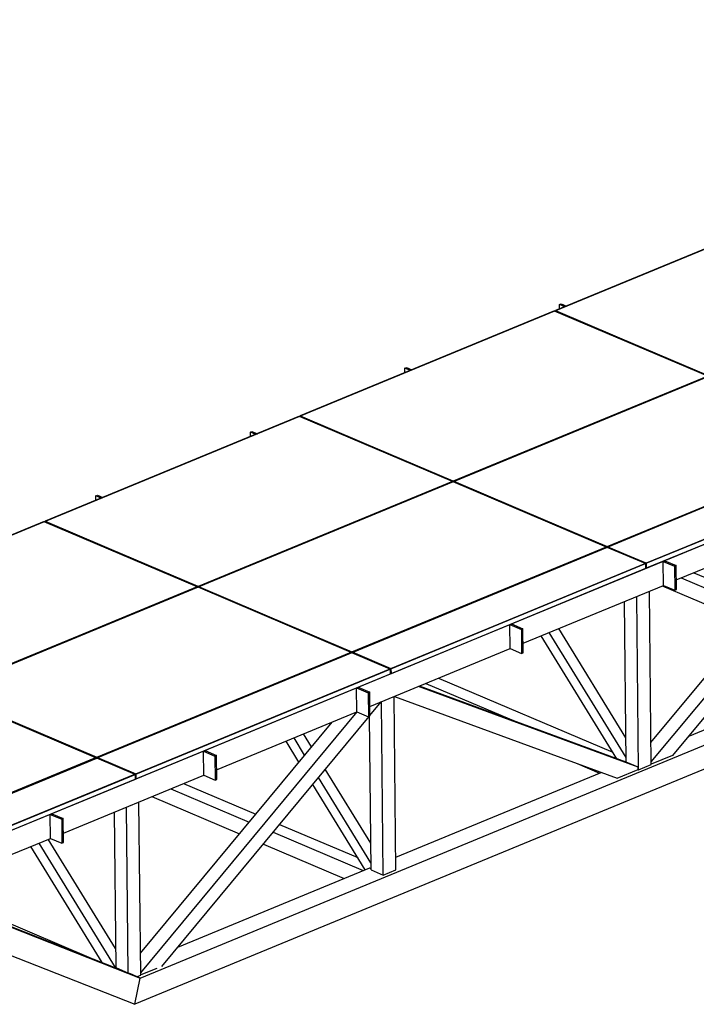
# Model space of a CAD drawing. Header units: millimetres. Extents: x 150 to 15284, y 150 to 14166.
# Tile 2 of 13: x 2157 to 5227, y 7144 to 11615. Entities that reach past the tile are written whole.
import ezdxf

# ---------------------------------------------------------------- set-up
doc = ezdxf.new("R2010")
doc.units = ezdxf.units.MM

# ---------------------------------------------------------------- blocks, each defined once
blk = doc.blocks.new('Part-1387 - 1314')
at = {"color": 7}
for p, q in [((5158.6, 9079.9), (5514.5, 8928.4)), ((5216.2, 9103.6), (5544, 8964.1)), ((5072.4, 9044.3), (5470.1, 8874.9)), ((5652.6, 8917.9), (6007, 8767)), ((5623, 8882.2), (6031.8, 8708.2)), ((5578.7, 8828.7), (5945.6, 8672.6))]:
    blk.add_line(p, q, dxfattribs=at)
blk = doc.blocks.new('Part-1388 - 1314')
at = {"color": 7}
for p, q in [((4000.6, 8601.5), (4408.3, 8427.9)), ((4058.1, 8625.3), (4849, 8288.6)), ((4687.1, 8237), (4787.5, 8194.2))]:
    blk.add_line(p, q, dxfattribs=at)
blk = doc.blocks.new('Part-1389 - 1314')
at = {"color": 7}
for p, q in [((2900.1, 8146.9), (3227.9, 8007.4)), ((2842.5, 8123.2), (3198.4, 7971.7)), ((2756.3, 8087.5), (3154.1, 7918.2)), ((3336.5, 7961.2), (3690.9, 7810.3)), ((3307, 7925.5), (3715.7, 7751.5)), ((3262.6, 7872), (3629.5, 7715.9))]:
    blk.add_line(p, q, dxfattribs=at)
blk = doc.blocks.new('Part-1390 - 1314')
at = {"color": 7}
for p, q in [((1176.7, 7808.5), (1176.9, 7788.5)), ((1176.9, 7788.5), (1239.9, 7761.7)), ((1742, 7668.6), (2480.6, 7354.2))]:
    blk.add_line(p, q, dxfattribs=at)
blk = doc.blocks.new('Part-1412 - 1314')
at = {"color": 7}
for p, q in [((2704.1, 7263.7), (10708.2, 10569.9)), ((10708.2, 10460.5), (2679.9, 7144.3)), ((5191, 8360.9), (6061.6, 8720.5)), ((3863.7, 7812.6), (4794.9, 8197.3)), ((2874.9, 7404.2), (3745.5, 7763.8)), ((2657.4, 7283.5), (2704.1, 7263.7)), ((2679.9, 7144.3), (2704.1, 7263.7))]:
    blk.add_line(p, q, dxfattribs=at)
blk = doc.blocks.new('Surfacing-1360 - 1314')
at = {"color": 3}
for p, q in [((4124.5, 9517), (2970, 9040.1)), ((4819.1, 9221.3), (4124.5, 9517)), ((3664.7, 8744.4), (4819.1, 9221.3)), ((4819.1, 9220.4), (3664.7, 8743.5)), ((4819.1, 9221.3), (4819.1, 9220.4)), ((2970, 9040.1), (3664.7, 8744.4)), ((2970, 9040.1), (2970, 9039.2)), ((3664.7, 8743.5), (2970, 9039.2)), ((3664.7, 8744.4), (3664.7, 8743.5))]:
    blk.add_line(p, q, dxfattribs=at)
blk = doc.blocks.new('Surfacing-1361 - 1314')
at = {"color": 3}
for p, q in [((3426.3, 9814.2), (2271.9, 9337.3)), ((4121, 9518.5), (3426.3, 9814.2)), ((2966.6, 9041.6), (4121, 9518.5)), ((4121, 9517.6), (2966.6, 9040.7)), ((4121, 9518.5), (4121, 9517.6)), ((2271.9, 9337.3), (2966.6, 9041.6)), ((2271.9, 9337.3), (2271.9, 9336.4)), ((2966.6, 9040.7), (2271.9, 9336.4)), ((2966.6, 9041.6), (2966.6, 9040.7))]:
    blk.add_line(p, q, dxfattribs=at)
blk = doc.blocks.new('Surfacing-1362 - 1314')
at = {"color": 3}
for p, q in [((876.8, 8175.5), (1808.4, 8560.3)), ((2503, 8264.6), (1808.4, 8560.3)), ((1381.4, 7801.3), (2503, 8264.6)), ((1382.2, 7800.7), (2503, 8263.7)), ((2503, 8263.7), (2503, 8264.6))]:
    blk.add_line(p, q, dxfattribs=at)
blk = doc.blocks.new('Surfacing-1380 - 1314')
at = {"color": 3}
for p, q in [((4822.6, 9219.8), (3668.2, 8743)), ((4996.3, 9145.9), (4822.6, 9219.8)), ((3841.8, 8669), (4996.3, 9145.9)), ((4996.3, 9145), (3841.8, 8668.1)), ((4996.3, 9145.9), (4996.3, 9145)), ((3668.2, 8743), (3841.8, 8669)), ((3668.2, 8743), (3668.2, 8742.1)), ((3841.8, 8668.1), (3668.2, 8742.1)), ((3841.8, 8669), (3841.8, 8668.1))]:
    blk.add_line(p, q, dxfattribs=at)
blk = doc.blocks.new('Surfacing-1382 - 1314')
at = {"color": 3}
for p, q in [((1384, 7799.4), (2506.5, 8263.1)), ((2680.1, 8189.2), (2506.5, 8263.1)), ((1490.2, 7697.7), (2680.1, 8189.2)), ((2680.2, 8188.3), (1490.2, 7696.8)), ((2680.1, 8189.2), (2680.2, 8188.3)), ((1490.2, 7697.7), (1490.2, 7696.8))]:
    blk.add_line(p, q, dxfattribs=at)
blk = doc.blocks.new('Part-1437 - 1314')
at = {"color": 7}
for p, q in [((1660, 7634.7), (1708.6, 7654.8)), ((1708.6, 7654.8), (2704.1, 7263.7)), ((1712, 7656.2), (2611.6, 7302.7)), ((1548.6, 7588.7), (1601.1, 7610.4)), ((1548.6, 7588.7), (2679.9, 7144.3)), ((2704.1, 7263.7), (2657.4, 7283.5)), ((2679.9, 7144.3), (2704.1, 7263.7))]:
    blk.add_line(p, q, dxfattribs=at)
blk = doc.blocks.new('Part-1443 - 1314')
at = {"color": 7}
for p, q in [((4964.8, 8209.2), (4956.9, 8996.5)), ((5022.3, 8232.9), (5014.4, 9020.3)), ((4909.1, 8243.6), (4901.7, 8973.8)), ((4964.8, 8209.2), (5022.3, 8232.9)), ((4963.7, 8209.6), (4964.8, 8209.2))]:
    blk.add_line(p, q, dxfattribs=at)
blk = doc.blocks.new('Part-1444 - 1314')
at = {"color": 7}
for p, q in [((3864.3, 7754.6), (3856.4, 8541.9)), ((3806.7, 7730.8), (3798.8, 8518.2)), ((3751.2, 7754.5), (3744.1, 8451.9)), ((3751.2, 7754.5), (3806.7, 7730.8)), ((3806.7, 7730.8), (3864.3, 7754.6))]:
    blk.add_line(p, q, dxfattribs=at)
blk = doc.blocks.new('Part-1445 - 1314')
at = {"color": 7}
for p, q in [((2706.2, 7277.1), (2698.3, 8063.6)), ((2585.7, 8017), (2592.8, 7310.7)), ((2640.8, 8039.8), (2648.3, 7287.1)), ((2592.8, 7310.7), (2648.3, 7287.1)), ((2648.3, 7287.1), (2690.4, 7270.6)), ((2690.4, 7270.6), (2706.2, 7277.1))]:
    blk.add_line(p, q, dxfattribs=at)
blk = doc.blocks.new('Part-11609 - 1314')
at = {"color": 7}
for p, q in [((1384.7, 7798.8), (2506.5, 8262.2)), ((2680.2, 8188.3), (2506.5, 8262.2)), ((1490.2, 7696.8), (2680.2, 8188.3)), ((2680.2, 8188.3), (2680.4, 8165.6)), ((2680.4, 8165.6), (1490.5, 7674.1)), ((1490.2, 7696.8), (1490.5, 7674.1)), ((1490.5, 7674.1), (1470.7, 7688.7))]:
    blk.add_line(p, q, dxfattribs=at)
blk = doc.blocks.new('Part-1529 - 1314')
at = {"color": 7}
for p, q in [((4867.1, 8259.1), (4523.9, 8817.7)), ((4908.9, 8264.5), (4559.8, 8832.5)), ((4908, 8354), (4603, 8850.3))]:
    blk.add_line(p, q, dxfattribs=at)
blk = doc.blocks.new('Part-1539 - 1314')
at = {"color": 7}
for p, q in [((3481.2, 8313), (3444.9, 8372)), ((3424.2, 8244.2), (3365.8, 8339.3)), ((3450.1, 8275.5), (3401.8, 8354.2)), ((3749.9, 7875.7), (3543.7, 8211.2)), ((3724.8, 7755.2), (3486.8, 8142.5)), ((3750.8, 7786.1), (3512.7, 8173.7)), ((3743.8, 7763.1), (3743.8, 7764.6)), ((3743.8, 7764.6), (3751.1, 7761.4))]:
    blk.add_line(p, q, dxfattribs=at)
blk = doc.blocks.new('Part-1549 - 1314')
at = {"color": 7}
for p, q in [((2243.7, 7875.8), (2590.1, 7312.1)), ((2591.9, 7397.3), (2286.9, 7893.6)), ((2531.5, 7334.2), (2207.8, 7861)), ((2585.4, 7313), (2585.4, 7314.1)), ((2585.4, 7314.1), (2590.1, 7312.1)), ((2588.3, 7311.9), (2588.3, 7312.9)), ((2590.1, 7312.1), (2592.8, 7311)), ((2602, 7306.5), (2601.8, 7306.9))]:
    blk.add_line(p, q, dxfattribs=at)
blk = doc.blocks.new('Part-11603 - 1314')
at = {"color": 7}
for p, q in [((3426.3, 9813.3), (2271.9, 9336.4)), ((4121, 9517.6), (3426.3, 9813.3)), ((2966.6, 9040.7), (4121, 9517.6)), ((4121, 9514.7), (4121, 9517.6)), ((2271.9, 9336.4), (2966.6, 9040.7)), ((2271.9, 9333.4), (2271.9, 9336.4)), ((2966.6, 9037.7), (2966.6, 9040.7))]:
    blk.add_line(p, q, dxfattribs=at)
blk = doc.blocks.new('Surfacing-2023 - 1314')
at = {"color": 3}
for p, q in [((4584.4, 10292.5), (3429.9, 9815.7)), ((5279, 9996.8), (4584.4, 10292.5)), ((4124.6, 9520), (5279, 9996.8)), ((5279.1, 9995.9), (4124.6, 9519.1)), ((5279, 9996.8), (5279.1, 9995.9)), ((3429.9, 9815.7), (4124.6, 9520)), ((3429.9, 9815.7), (3429.9, 9814.7)), ((4124.6, 9519.1), (3429.9, 9814.7)), ((4124.6, 9520), (4124.6, 9519.1))]:
    blk.add_line(p, q, dxfattribs=at)
blk = doc.blocks.new('Surfacing-2025 - 1314')
at = {"color": 3}
for p, q in [((5980.6, 9698.2), (4826.2, 9221.3)), ((6154.3, 9624.3), (5980.6, 9698.2)), ((4999.9, 9147.4), (6154.3, 9624.3)), ((6154.3, 9623.3), (4999.9, 9146.5)), ((6154.3, 9624.3), (6154.3, 9623.3)), ((4826.2, 9221.3), (4999.9, 9147.4)), ((4826.2, 9221.3), (4826.2, 9220.4)), ((4999.9, 9146.5), (4826.2, 9220.4)), ((4999.9, 9147.4), (4999.9, 9146.5))]:
    blk.add_line(p, q, dxfattribs=at)
blk = doc.blocks.new('Part-1852 - 1314')
at = {"color": 7}
for p, q in [((4963.9, 8220.3), (3966.4, 8587.4)), ((4908.4, 8243.9), (3970.5, 8589.1)), ((3857.3, 8542.3), (4868.4, 8170.3)), ((4963.9, 8220.3), (4908.4, 8243.9)), ((4868.4, 8170.3), (4964.1, 8209.8)), ((4964.1, 8209.8), (4963.9, 8220.3))]:
    blk.add_line(p, q, dxfattribs=at)
blk = doc.blocks.new('Part-21459 - 1314')
at = {"color": 7}
for p, q in [((3203.7, 9742.2), (3210.9, 9745.2)), ((3228.6, 9731.6), (3203.7, 9742.2)), ((3203.9, 9721.4), (3203.7, 9742.2)), ((3210.9, 9745.2), (3235.8, 9734.6))]:
    blk.add_line(p, q, dxfattribs=at)
blk = doc.blocks.new('Part-11616 - 1314')
at = {"color": 7}
for p, q in [((5742.4, 10770), (4588, 10293.1)), ((6437.1, 10474.3), (5742.4, 10770)), ((5282.6, 9997.4), (6437.1, 10474.3)), ((6437.1, 10471.4), (6437.1, 10474.3)), ((4588, 10293.1), (5282.6, 9997.4)), ((4588, 10290.1), (4588, 10293.1)), ((5282.7, 9994.4), (5282.6, 9997.4))]:
    blk.add_line(p, q, dxfattribs=at)
blk = doc.blocks.new('Part-1843 - 1314')
at = {"color": 7}
for p, q in [((6113.9, 9474.5), (5118.7, 8273.7)), ((5022.9, 8244.6), (6004.9, 9429.4)), ((5021.3, 8333.4), (5890.5, 9382.2)), ((5118.7, 8273.7), (5023, 8234.1)), ((5022.2, 8244.9), (5022.9, 8244.6)), ((5023, 8234.1), (5022.3, 8234.5)), ((5023, 8234.1), (5022.9, 8244.6))]:
    blk.add_line(p, q, dxfattribs=at)
blk = doc.blocks.new('Part-1853 - 1314')
at = {"color": 7}
for p, q in [((3746.4, 8455.7), (3797.8, 8517.8)), ((2706.8, 7287.9), (3687.9, 8471.7)), ((2801.5, 7315.6), (3742.8, 8451.3)), ((2705.2, 7376.7), (3574.5, 8425.5)), ((2706.1, 7288.2), (2706.8, 7287.9)), ((2706.9, 7277.4), (2706.8, 7287.9)), ((2779, 7307.2), (2706.9, 7277.4)), ((2779, 7306.3), (2779, 7307.2)), ((2706.9, 7277.4), (2706.2, 7277.7))]:
    blk.add_line(p, q, dxfattribs=at)
blk = doc.blocks.new('Part-11604 - 1314')
at = {"color": 7}
for p, q in [((4124.5, 9516.1), (2970, 9039.2)), ((4819.1, 9220.4), (4124.5, 9516.1)), ((3664.7, 8743.5), (4819.1, 9220.4)), ((4819.2, 9217.5), (4819.1, 9220.4)), ((2970, 9039.2), (3664.7, 8743.5)), ((2970.1, 9036.2), (2970, 9039.2)), ((3664.7, 8740.5), (3664.7, 8743.5))]:
    blk.add_line(p, q, dxfattribs=at)
blk = doc.blocks.new('Part-11610 - 1314')
at = {"color": 7}
for p, q in [((4584.4, 10291.6), (3429.9, 9814.7)), ((5279.1, 9995.9), (4584.4, 10291.6)), ((4124.6, 9519.1), (5279.1, 9995.9)), ((5279.1, 9993), (5279.1, 9995.9)), ((3429.9, 9814.7), (4124.6, 9519.1)), ((3430, 9811.7), (3429.9, 9814.7)), ((4124.6, 9516), (4124.6, 9519.1))]:
    blk.add_line(p, q, dxfattribs=at)
blk = doc.blocks.new('Surfacing-2024 - 1314')
at = {"color": 3}
for p, q in [((5282.5, 9995.4), (4128.1, 9518.5)), ((5977.2, 9699.7), (5282.5, 9995.4)), ((4822.7, 9222.8), (5977.2, 9699.7)), ((5977.2, 9698.8), (4822.7, 9221.9)), ((5977.2, 9699.7), (5977.2, 9698.8)), ((4128.1, 9518.5), (4822.7, 9222.8)), ((4128.1, 9518.5), (4128.1, 9517.6)), ((4822.7, 9221.9), (4128.1, 9517.6)), ((4822.7, 9222.8), (4822.7, 9221.9))]:
    blk.add_line(p, q, dxfattribs=at)
blk = doc.blocks.new('Surfacing-2026 - 1314')
at = {"color": 3}
for p, q in [((2268.3, 9335.8), (1113.8, 8859)), ((2963, 9040.1), (2268.3, 9335.8)), ((1808.5, 8563.3), (2963, 9040.1)), ((2963, 9039.2), (1808.5, 8562.3)), ((2963, 9040.1), (2963, 9039.2)), ((1113.8, 8859), (1808.5, 8563.3)), ((1113.8, 8859), (1113.9, 8858)), ((1808.5, 8562.3), (1113.9, 8858)), ((1808.5, 8563.3), (1808.5, 8562.3))]:
    blk.add_line(p, q, dxfattribs=at)
blk = doc.blocks.new('Surfacing-2027 - 1314')
at = {"color": 3}
for p, q in [((2966.4, 9038.6), (1812, 8561.8)), ((3661.1, 8743), (2966.4, 9038.6)), ((2506.6, 8266.1), (3661.1, 8743)), ((3661.1, 8742), (2506.6, 8265.2)), ((3661.1, 8743), (3661.1, 8742)), ((1812, 8561.8), (2506.6, 8266.1)), ((1812, 8561.8), (1812, 8560.9)), ((2506.6, 8265.2), (1812, 8560.9)), ((2506.6, 8266.1), (2506.6, 8265.2))]:
    blk.add_line(p, q, dxfattribs=at)
blk = doc.blocks.new('Surfacing-2028 - 1314')
at = {"color": 3}
for p, q in [((3664.6, 8741.5), (2510.1, 8264.6)), ((3838.2, 8667.6), (3664.6, 8741.5)), ((2683.8, 8190.7), (3838.2, 8667.6)), ((3838.2, 8666.6), (2683.8, 8189.8)), ((3838.2, 8667.6), (3838.2, 8666.6)), ((2510.1, 8264.6), (2683.8, 8190.7)), ((2510.1, 8264.6), (2510.1, 8263.7)), ((2683.8, 8189.8), (2510.1, 8263.7)), ((2683.8, 8190.7), (2683.8, 8189.8))]:
    blk.add_line(p, q, dxfattribs=at)
blk = doc.blocks.new('Surfacing-2029 - 1314')
at = {"color": 3}
for p, q in [((5742.4, 10770.9), (4588, 10294)), ((6437.1, 10475.2), (5742.4, 10770.9)), ((5282.6, 9998.3), (6437.1, 10475.2)), ((6437.1, 10474.3), (5282.6, 9997.4)), ((6437.1, 10475.2), (6437.1, 10474.3)), ((4588, 10294), (5282.6, 9998.3)), ((4588, 10294), (4588, 10293.1)), ((5282.6, 9997.4), (4588, 10293.1)), ((5282.6, 9998.3), (5282.6, 9997.4))]:
    blk.add_line(p, q, dxfattribs=at)
blk = doc.blocks.new('Part-29789 - 1314')
at = {"color": 7}
for p, q in [((2295.4, 8006.5), (2302.6, 8009.5)), ((2296.5, 7897.6), (2295.4, 8006.5)), ((2295.4, 8006.5), (2347.5, 7984.4)), ((2302.6, 8009.5), (2354.7, 7987.3)), ((2354.7, 7987.3), (2347.5, 7984.4)), ((2347.5, 7984.4), (2348.6, 7875.4)), ((2355.8, 7878.4), (2354.7, 7987.3)), ((2296.5, 7897.6), (2348.6, 7875.4)), ((2348.6, 7875.4), (2355.8, 7878.4))]:
    blk.add_line(p, q, dxfattribs=at)
blk = doc.blocks.new('Part-11613 - 1314')
at = {"color": 7}
for p, q in [((2268.3, 9334.9), (1113.9, 8858)), ((2963, 9039.2), (2268.3, 9334.9)), ((1808.5, 8562.3), (2963, 9039.2)), ((2963, 9036.3), (2963, 9039.2)), ((1113.9, 8858), (1808.5, 8562.3)), ((1113.9, 8855), (1113.9, 8858)), ((1808.5, 8559.3), (1808.5, 8562.3))]:
    blk.add_line(p, q, dxfattribs=at)
blk = doc.blocks.new('Part-21427 - 1314')
at = {"color": 7}
for p, q in [((3905, 10031.9), (3912.2, 10034.9)), ((3929.9, 10021.3), (3905, 10031.9)), ((3905.2, 10011.1), (3905, 10031.9)), ((3912.2, 10034.9), (3937.1, 10024.3))]:
    blk.add_line(p, q, dxfattribs=at)
blk = doc.blocks.new('Part-11606 - 1314')
at = {"color": 7}
for p, q in [((877.6, 8174.9), (1808.4, 8559.4)), ((2503, 8263.7), (1808.4, 8559.4)), ((1382.2, 7800.7), (2503, 8263.7)), ((2503.1, 8260.8), (2503, 8263.7))]:
    blk.add_line(p, q, dxfattribs=at)
blk = doc.blocks.new('Part-11607 - 1314')
at = {"color": 7}
for p, q in [((4822.6, 9218.9), (3668.2, 8742.1)), ((4996.3, 9145), (4822.6, 9218.9)), ((3841.8, 8668.1), (4996.3, 9145)), ((4996.5, 9122.3), (3842.1, 8645.4)), ((4996.3, 9145), (4996.5, 9122.3)), ((3668.2, 8742.1), (3841.8, 8668.1)), ((3668.2, 8739), (3668.2, 8742.1)), ((3842.1, 8645.4), (3838.4, 8647)), ((3841.8, 8668.1), (3842.1, 8645.4))]:
    blk.add_line(p, q, dxfattribs=at)
blk = doc.blocks.new('Part-11611 - 1314')
at = {"color": 7}
for p, q in [((5282.5, 9994.4), (4128.1, 9517.6)), ((5977.2, 9698.8), (5282.5, 9994.4)), ((4822.7, 9221.9), (5977.2, 9698.8)), ((5977.2, 9695.9), (5977.2, 9698.8)), ((4128.1, 9517.6), (4822.7, 9221.9)), ((4128.1, 9514.5), (4128.1, 9517.6)), ((4822.8, 9218.9), (4822.7, 9221.9))]:
    blk.add_line(p, q, dxfattribs=at)
blk = doc.blocks.new('Part-11612 - 1314')
at = {"color": 7}
for p, q in [((5980.7, 9697.3), (4826.2, 9220.4)), ((6154.3, 9623.3), (5980.7, 9697.3)), ((4999.9, 9146.5), (6154.3, 9623.3)), ((6154.3, 9623.3), (6154.5, 9600.7)), ((6154.5, 9600.7), (5000.1, 9123.8)), ((4826.2, 9220.4), (4999.9, 9146.5)), ((4826.2, 9217.4), (4826.2, 9220.4)), ((5000.1, 9123.8), (4996.5, 9125.3)), ((4999.9, 9146.5), (5000.1, 9123.8))]:
    blk.add_line(p, q, dxfattribs=at)
blk = doc.blocks.new('Part-11614 - 1314')
at = {"color": 7}
for p, q in [((2966.4, 9037.7), (1812, 8560.9)), ((3661.1, 8742), (2966.4, 9037.7)), ((2506.6, 8265.2), (3661.1, 8742)), ((3661.1, 8739.1), (3661.1, 8742)), ((1812, 8560.9), (2506.6, 8265.2)), ((1812, 8557.8), (1812, 8560.9)), ((2506.7, 8262.1), (2506.6, 8265.2))]:
    blk.add_line(p, q, dxfattribs=at)
blk = doc.blocks.new('Part-11615 - 1314')
at = {"color": 7}
for p, q in [((3664.6, 8740.6), (2510.1, 8263.7)), ((3838.2, 8666.6), (3664.6, 8740.6)), ((2683.8, 8189.8), (3838.2, 8666.6)), ((3838.5, 8643.9), (2684, 8167.1)), ((3838.2, 8666.6), (3838.5, 8643.9)), ((2510.1, 8263.7), (2683.8, 8189.8)), ((2510.1, 8260.6), (2510.1, 8263.7)), ((2683.8, 8189.8), (2684, 8167.1)), ((2684, 8167.1), (2680.4, 8168.6))]:
    blk.add_line(p, q, dxfattribs=at)
blk = doc.blocks.new('Part-29787 - 1314')
at = {"color": 7}
for p, q in [((2990.7, 8293.8), (2997.9, 8296.7)), ((2991.8, 8184.8), (2990.7, 8293.8)), ((2990.7, 8293.8), (3042.8, 8271.6)), ((2997.9, 8296.7), (3050, 8274.6)), ((3050, 8274.6), (3042.8, 8271.6)), ((3042.8, 8271.6), (3043.9, 8162.6)), ((3051.1, 8165.6), (3050, 8274.6)), ((2991.8, 8184.8), (3043.9, 8162.6)), ((3043.9, 8162.6), (3051.1, 8165.6))]:
    blk.add_line(p, q, dxfattribs=at)
blk = doc.blocks.new('Part-29781 - 1314')
at = {"color": 7}
for p, q in [((5076.7, 9155.4), (5083.9, 9158.4)), ((5077.8, 9046.5), (5076.7, 9155.4)), ((5076.7, 9155.4), (5128.8, 9133.2)), ((5083.9, 9158.4), (5136, 9136.2)), ((5136, 9136.2), (5128.8, 9133.2)), ((5128.8, 9133.2), (5129.9, 9024.3)), ((5137.1, 9027.3), (5136, 9136.2)), ((5077.8, 9046.5), (5129.9, 9024.3)), ((5129.9, 9024.3), (5137.1, 9027.3))]:
    blk.add_line(p, q, dxfattribs=at)
blk = doc.blocks.new('Part-21394 - 1314')
at = {"color": 7}
for p, q in [((4606.3, 10321.6), (4613.5, 10324.6)), ((4631.2, 10311), (4606.3, 10321.6)), ((4606.5, 10300.8), (4606.3, 10321.6)), ((4613.5, 10324.6), (4638.4, 10313.9))]:
    blk.add_line(p, q, dxfattribs=at)
blk = doc.blocks.new('Part-21491 - 1314')
at = {"color": 7}
for p, q in [((2502.4, 9452.5), (2509.6, 9455.5)), ((2527.3, 9441.9), (2502.4, 9452.5)), ((2502.6, 9431.7), (2502.4, 9452.5)), ((2509.6, 9455.5), (2534.5, 9444.9))]:
    blk.add_line(p, q, dxfattribs=at)
blk = doc.blocks.new('Part-29704 - 1314')
at = {"color": 7}
for p, q in [((11030.5, 11614.8), (1474.2, 7667.3)), ((5136.6, 9070.8), (5773.1, 9333.7)), ((4441.3, 8783.6), (5077.8, 9046.5)), ((3746, 8496.3), (4382.4, 8759.2)), ((3050.6, 8209.1), (3687.1, 8472)), ((2355.3, 7921.9), (2991.8, 8184.8)), ((1660, 7634.7), (2296.5, 7897.6))]:
    blk.add_line(p, q, dxfattribs=at)
blk = doc.blocks.new('Part-29783 - 1314')
at = {"color": 7}
for p, q in [((4381.3, 8868.2), (4388.5, 8871.2)), ((4382.4, 8759.2), (4381.3, 8868.2)), ((4381.3, 8868.2), (4433.4, 8846)), ((4388.5, 8871.2), (4440.6, 8849)), ((4440.6, 8849), (4433.4, 8846)), ((4433.4, 8846), (4434.5, 8737.1)), ((4441.7, 8740), (4440.6, 8849)), ((4382.4, 8759.2), (4434.5, 8737.1)), ((4434.5, 8737.1), (4441.7, 8740))]:
    blk.add_line(p, q, dxfattribs=at)
blk = doc.blocks.new('Part-29785 - 1314')
at = {"color": 7}
for p, q in [((3686, 8581), (3693.2, 8583.9)), ((3693.2, 8583.9), (3745.3, 8561.8)), ((3687.1, 8472), (3686, 8581)), ((3686, 8581), (3738.1, 8558.8)), ((3745.3, 8561.8), (3738.1, 8558.8)), ((3738.1, 8558.8), (3739.2, 8449.8)), ((3746.4, 8452.8), (3745.3, 8561.8)), ((3687.1, 8472), (3739.2, 8449.8)), ((3739.2, 8449.8), (3746.4, 8452.8))]:
    blk.add_line(p, q, dxfattribs=at)

msp = doc.modelspace()

# ---------------------------------------------------------------- block references
for name in ['Part-29704 - 1314', 'Surfacing-2029 - 1314', 'Part-11616 - 1314', 'Part-1412 - 1314', 'Surfacing-2023 - 1314', 'Part-11610 - 1314', 'Part-21394 - 1314', 'Part-21427 - 1314', 'Surfacing-2024 - 1314', 'Part-11611 - 1314', 'Surfacing-1361 - 1314', 'Part-11603 - 1314', 'Part-21459 - 1314', 'Surfacing-2025 - 1314', 'Part-11612 - 1314', 'Surfacing-1360 - 1314', 'Part-11604 - 1314', 'Part-21491 - 1314', 'Part-1843 - 1314', 'Surfacing-2026 - 1314', 'Part-11613 - 1314', 'Surfacing-1380 - 1314', 'Part-11607 - 1314', 'Part-29781 - 1314', 'Part-1387 - 1314', 'Surfacing-2027 - 1314', 'Part-11614 - 1314', 'Part-1443 - 1314', 'Part-29783 - 1314', 'Part-1529 - 1314', 'Surfacing-2028 - 1314', 'Part-11615 - 1314', 'Part-29785 - 1314', 'Part-1852 - 1314', 'Part-1388 - 1314', 'Surfacing-1362 - 1314', 'Part-11606 - 1314', 'Part-1444 - 1314', 'Part-1853 - 1314', 'Part-1539 - 1314', 'Part-29787 - 1314', 'Surfacing-1382 - 1314', 'Part-11609 - 1314', 'Part-1389 - 1314', 'Part-1445 - 1314', 'Part-29789 - 1314', 'Part-1549 - 1314', 'Part-1390 - 1314', 'Part-1437 - 1314']:
    msp.add_blockref(name, (0, 0))

doc.saveas('drawing.dxf')
